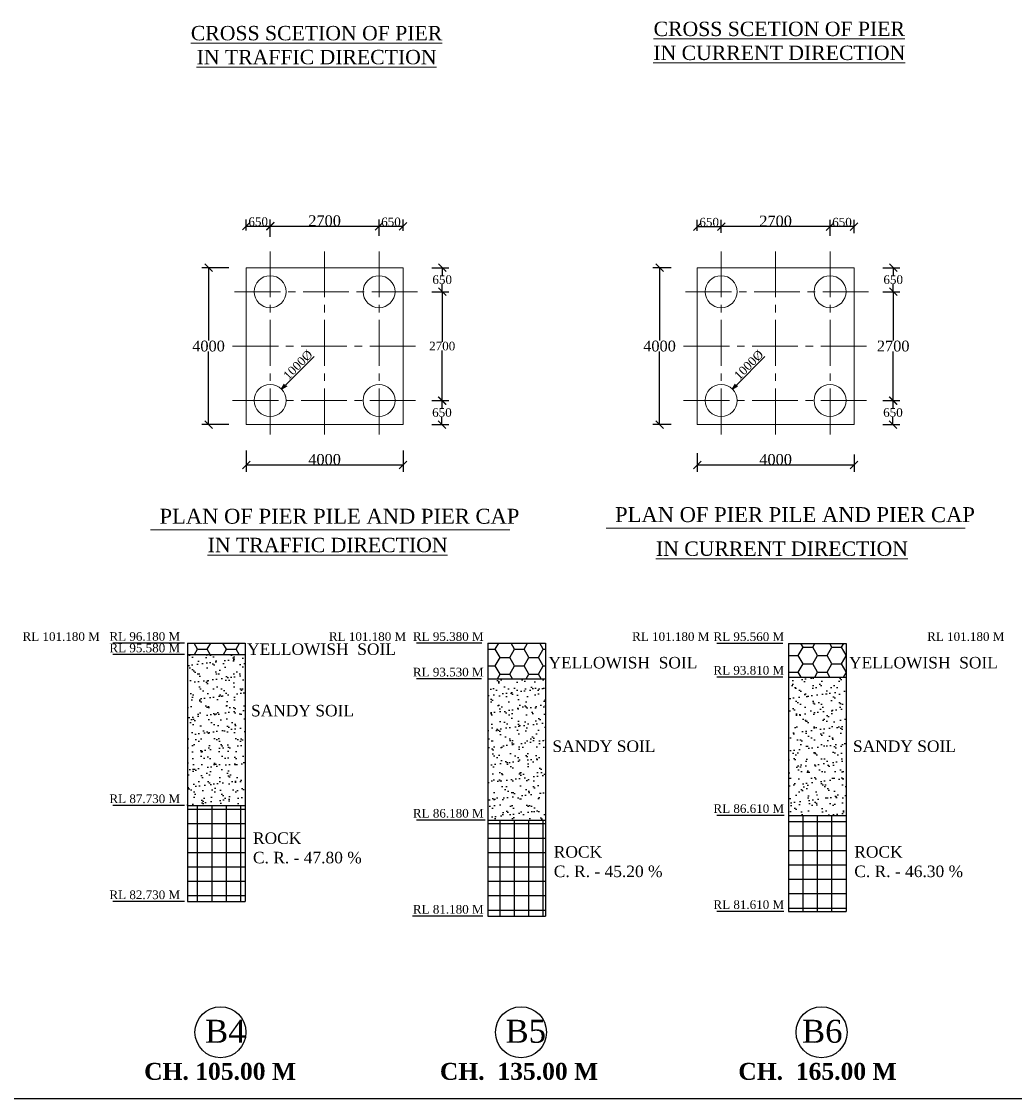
# Model space of a CAD drawing. Header units: millimetres. Extents: x -1995464 to 3071730, y 501735 to 805605.
# Tile 3 of 12: x 2816663 to 2920065, y 501735 to 613866. Entities that reach past the tile are written whole.
import ezdxf

# ---------------------------------------------------------------- set-up
doc = ezdxf.new("R2010")
doc.units = ezdxf.units.MM
doc.header["$MEASUREMENT"] = 0
doc.linetypes.add('CENTER2', pattern=[28.575, 19.05, -3.175, 3.175, -3.175])
doc.layers.add('CENTER LINE', color=1, linetype='CENTER2', lineweight=13)
doc.layers.add('Dimension', color=7, linetype='Continuous', lineweight=25)
doc.styles.get("Standard").update_dxf_attribs({"font": 'times.ttf'})
doc.dimstyles.new('kk1', dxfattribs={"dimtxt": 900, "dimasz": 600, "dimexe": 100, "dimexo": 100, "dimgap": 100, "dimtad": 1, "dimdec": 0, "dimzin": 0, "dimdsep": 46, "dimtxsty": 'Standard', "dimblk": 'OPEN30', "dimcen": 0.09, "dimclrt": 256, "dimadec": 0, "dimazin": 0, "dimtfac": 1, "dimtdec": 0, "dimtofl": 0, "dimtmove": 0, "dimatfit": 3, "dimfxl": 1, "dimtolj": 1, "dimtzin": 0, "dimarcsym": 0})
doc.dimstyles.get("Standard").update_dxf_attribs({"dimtxt": 400, "dimasz": 300, "dimexe": 150, "dimexo": 100, "dimgap": 0.09, "dimtad": 1, "dimtih": 1, "dimtoh": 1, "dimdec": 0, "dimzin": 0, "dimdsep": 46, "dimtxsty": 'Standard', "dimcen": 0.09, "dimadec": 0, "dimazin": 0, "dimtfac": 1, "dimtdec": 0, "dimtofl": 0, "dimtmove": 0, "dimatfit": 3, "dimfxl": 150, "dimtolj": 1, "dimtzin": 0, "dimarcsym": 0})
pattern_1 = [(0, (0, 32350.4), (1500, 866.0254), [1000, -2000]), (120, (0, 32350.4), (-1500, 866.0254), [1000, -2000]), (60, (0, 32350.4), (3e-13, 1732.0508), [-2000, 1000])]
pattern_2 = [(37.5, (0, 32350.4), (-44.09535, 1348.77664), [0, -1064, 0, -1190, 0, -1137.5]), (7.5, (0, 32350.4), (1238.8437, 1975.5022), [0, -574, 0, -959, 0, -367.5]), (327.5, (-861, 32350.4), (2179.8993, 3.96134), [0, -350, 0, -1260, 0, -1645]), (317.5, (-861, 32350.4), (2104.2886, 614.3729), [0, -175, 0, -826, 0, -945])]
pattern_3 = [(0, (0, 32350.4), (0, 1500), []), (90, (0, 32350.4), (-1500, 9e-14), [])]

# ---------------------------------------------------------------- blocks, each defined once
blk = doc.blocks.new('_Oblique')
at = {"color": 0, "linetype": 'ByBlock', "lineweight": -2}
blk.add_line((-0.5, -0.5), (0.5, 0.5), dxfattribs=at)
blk = doc.blocks.new('*D51')
at = {"color": 0, "lineweight": -2, "transparency": 16777216}
for p, q in [((2840057, 569203), (2840057, 566993)), ((2856390, 569203), (2856390, 566993)), ((2840057, 567693), (2856390, 567693))]:
    blk.add_line(p, q, dxfattribs=at)
at = {"layer": 'Defpoints', "color": 0, "transparency": 16777216}
for p in [(2840057, 570103), (2856390, 570103), (2856390, 567693)]:
    blk.add_point(p, dxfattribs=at)
at = {"color": 0, "lineweight": -2, "transparency": 16777216, "xscale": 800, "yscale": 800, "zscale": 800, "rotation": 180}
blk.add_blockref('_Oblique', (2840057, 567693), dxfattribs=at)
at = {"color": 0, "lineweight": -2, "transparency": 16777216, "xscale": 800, "yscale": 800, "zscale": 800}
blk.add_blockref('_Oblique', (2856390, 567693), dxfattribs=at)
at = {"color": 0, "transparency": 16777216, "insert": (2848224, 568265), "char_height": 900, "attachment_point": 5}
blk.add_mtext('\\A1;{\\H1.25x;4000}', dxfattribs=at)
blk = doc.blocks.new('*D52')
at = {"color": 0, "lineweight": -2, "transparency": 16777216}
for p, q in [((2838257, 588237), (2835437, 588237)), ((2836137, 588237), (2836137, 580642)), ((2836137, 571903), (2836137, 579498)), ((2838257, 571903), (2835437, 571903))]:
    blk.add_line(p, q, dxfattribs=at)
at = {"layer": 'Defpoints', "color": 0, "transparency": 16777216}
for p in [(2836137, 588237), (2839157, 588237), (2839157, 571903)]:
    blk.add_point(p, dxfattribs=at)
at = {"color": 0, "lineweight": -2, "transparency": 16777216, "xscale": 800, "yscale": 800, "zscale": 800}
for p, rotation in [((2836137, 588237), 90), ((2836137, 571903), 270)]:
    blk.add_blockref('_Oblique', p, dxfattribs=dict(at, rotation=rotation))
at = {"color": 0, "transparency": 16777216, "insert": (2836137, 580070), "char_height": 900, "attachment_point": 5}
blk.add_mtext('\\A1;{\\H1.25x;4000}', dxfattribs=at)
blk = doc.blocks.new('*D53')
at = {"color": 0, "lineweight": -2, "transparency": 16777216}
for p, q in [((2840057, 592100), (2840057, 593264)), ((2842557, 591464), (2842557, 593264)), ((2840057, 592564), (2842557, 592564))]:
    blk.add_line(p, q, dxfattribs=at)
at = {"layer": 'Defpoints', "color": 0, "transparency": 16777216}
for p in [(2842557, 592564), (2840057, 591200), (2842557, 590564)]:
    blk.add_point(p, dxfattribs=at)
at = {"color": 0, "lineweight": -2, "transparency": 16777216, "xscale": 800, "yscale": 800, "zscale": 800, "rotation": 180}
blk.add_blockref('_Oblique', (2840057, 592564), dxfattribs=at)
at = {"color": 0, "lineweight": -2, "transparency": 16777216, "xscale": 800, "yscale": 800, "zscale": 800}
blk.add_blockref('_Oblique', (2842557, 592564), dxfattribs=at)
at = {"color": 0, "transparency": 16777216, "insert": (2841307, 593022), "char_height": 900, "attachment_point": 5}
blk.add_mtext('\\A1;650', dxfattribs=at)
blk = doc.blocks.new('*D54')
at = {"color": 0, "lineweight": -2, "transparency": 16777216}
for p, q in [((2853890, 591734), (2853890, 593241)), ((2856390, 592089), (2856390, 593241)), ((2856390, 592541), (2853890, 592541))]:
    blk.add_line(p, q, dxfattribs=at)
at = {"layer": 'Defpoints', "color": 0, "transparency": 16777216}
for p in [(2853890, 592541), (2856390, 591189), (2853890, 590834)]:
    blk.add_point(p, dxfattribs=at)
at = {"color": 0, "lineweight": -2, "transparency": 16777216, "xscale": 800, "yscale": 800, "zscale": 800, "rotation": 180}
blk.add_blockref('_Oblique', (2853890, 592541), dxfattribs=at)
at = {"color": 0, "lineweight": -2, "transparency": 16777216, "xscale": 800, "yscale": 800, "zscale": 800}
blk.add_blockref('_Oblique', (2856390, 592541), dxfattribs=at)
at = {"color": 0, "transparency": 16777216, "insert": (2855140, 592999), "char_height": 900, "attachment_point": 5}
blk.add_mtext('\\A1;650', dxfattribs=at)
blk = doc.blocks.new('*D55')
at = {"color": 0, "lineweight": -2, "transparency": 16777216}
for p, q in [((2842557, 591464), (2842557, 593241)), ((2853890, 591551), (2853890, 593241)), ((2853890, 592541), (2842557, 592541))]:
    blk.add_line(p, q, dxfattribs=at)
at = {"layer": 'Defpoints', "color": 0, "transparency": 16777216}
for p in [(2842557, 592541), (2842557, 590564), (2853890, 590651)]:
    blk.add_point(p, dxfattribs=at)
at = {"color": 0, "lineweight": -2, "transparency": 16777216, "xscale": 800, "yscale": 800, "zscale": 800, "rotation": 180}
blk.add_blockref('_Oblique', (2842557, 592541), dxfattribs=at)
at = {"color": 0, "lineweight": -2, "transparency": 16777216, "xscale": 800, "yscale": 800, "zscale": 800}
blk.add_blockref('_Oblique', (2853890, 592541), dxfattribs=at)
at = {"color": 0, "transparency": 16777216, "insert": (2848224, 593115), "char_height": 900, "attachment_point": 5}
blk.add_mtext('\\A1;{\\H1.25x;2700}', dxfattribs=at)
blk = doc.blocks.new('*D56')
at = {"color": 0, "lineweight": -2, "transparency": 16777216}
for p, q in [((2859390, 588237), (2861169, 588237)), ((2860469, 588237), (2860469, 587445)), ((2860469, 585737), (2860469, 586529)), ((2859390, 585737), (2861169, 585737))]:
    blk.add_line(p, q, dxfattribs=at)
at = {"layer": 'Defpoints', "color": 0, "transparency": 16777216}
for p in [(2858490, 588237), (2858490, 585737), (2860469, 585737)]:
    blk.add_point(p, dxfattribs=at)
at = {"color": 0, "lineweight": -2, "transparency": 16777216, "xscale": 800, "yscale": 800, "zscale": 800}
for p, rotation in [((2860469, 588237), 90), ((2860469, 585737), 270)]:
    blk.add_blockref('_Oblique', p, dxfattribs=dict(at, rotation=rotation))
at = {"color": 0, "transparency": 16777216, "insert": (2860469, 586987), "char_height": 900, "attachment_point": 5}
blk.add_mtext('\\A1;650', dxfattribs=at)
blk = doc.blocks.new('*D57')
at = {"color": 0, "lineweight": -2, "transparency": 16777216}
for p, q in [((2859557, 585737), (2861169, 585737)), ((2860469, 585737), (2860469, 580529)), ((2860469, 574403), (2860469, 579611)), ((2859390, 574403), (2861169, 574403))]:
    blk.add_line(p, q, dxfattribs=at)
at = {"layer": 'Defpoints', "color": 0, "transparency": 16777216}
for p in [(2858657, 585737), (2858490, 574403), (2860469, 574403)]:
    blk.add_point(p, dxfattribs=at)
at = {"color": 0, "lineweight": -2, "transparency": 16777216, "xscale": 800, "yscale": 800, "zscale": 800}
for p, rotation in [((2860469, 585737), 90), ((2860469, 574403), 270)]:
    blk.add_blockref('_Oblique', p, dxfattribs=dict(at, rotation=rotation))
at = {"color": 0, "transparency": 16777216, "insert": (2860469, 580070), "char_height": 900, "attachment_point": 5}
blk.add_mtext('\\A1;2700', dxfattribs=at)
blk = doc.blocks.new('*D58')
at = {"color": 0, "lineweight": -2, "transparency": 16777216}
for p, q in [((2859390, 574403), (2861145, 574403)), ((2860445, 574403), (2860445, 573611)), ((2859390, 571903), (2861145, 571903)), ((2860445, 571903), (2860445, 572695))]:
    blk.add_line(p, q, dxfattribs=at)
at = {"layer": 'Defpoints', "color": 0, "transparency": 16777216}
for p in [(2858490, 574403), (2858490, 571903), (2860445, 571903)]:
    blk.add_point(p, dxfattribs=at)
at = {"color": 0, "lineweight": -2, "transparency": 16777216, "xscale": 800, "yscale": 800, "zscale": 800}
for p, rotation in [((2860445, 574403), 90), ((2860445, 571903), 270)]:
    blk.add_blockref('_Oblique', p, dxfattribs=dict(at, rotation=rotation))
at = {"color": 0, "transparency": 16777216, "insert": (2860445, 573153), "char_height": 900, "attachment_point": 5}
blk.add_mtext('\\A1;650', dxfattribs=at)
blk = doc.blocks.new('*D59')
at = {"color": 0, "lineweight": -2, "transparency": 16777216}
for p, q in [((2887025, 568913), (2887025, 566993)), ((2903358, 568795), (2903358, 566993)), ((2887025, 567693), (2903358, 567693))]:
    blk.add_line(p, q, dxfattribs=at)
at = {"layer": 'Defpoints', "color": 0, "transparency": 16777216}
for p in [(2887025, 569813), (2903358, 569695), (2903358, 567693)]:
    blk.add_point(p, dxfattribs=at)
at = {"color": 0, "lineweight": -2, "transparency": 16777216, "xscale": 800, "yscale": 800, "zscale": 800, "rotation": 180}
blk.add_blockref('_Oblique', (2887025, 567693), dxfattribs=at)
at = {"color": 0, "lineweight": -2, "transparency": 16777216, "xscale": 800, "yscale": 800, "zscale": 800}
blk.add_blockref('_Oblique', (2903358, 567693), dxfattribs=at)
at = {"color": 0, "transparency": 16777216, "insert": (2895192, 568265), "char_height": 900, "attachment_point": 5}
blk.add_mtext('\\A1;{\\H1.25x;4000}', dxfattribs=at)
blk = doc.blocks.new('*D60')
at = {"color": 0, "lineweight": -2, "transparency": 16777216}
for p, q in [((2884325, 588237), (2882404, 588237)), ((2883104, 588237), (2883104, 580642)), ((2883104, 571903), (2883104, 579498)), ((2884325, 571903), (2882404, 571903))]:
    blk.add_line(p, q, dxfattribs=at)
at = {"layer": 'Defpoints', "color": 0, "transparency": 16777216}
for p in [(2883104, 588237), (2885225, 588237), (2885225, 571903)]:
    blk.add_point(p, dxfattribs=at)
at = {"color": 0, "lineweight": -2, "transparency": 16777216, "xscale": 800, "yscale": 800, "zscale": 800}
for p, rotation in [((2883104, 588237), 90), ((2883104, 571903), 270)]:
    blk.add_blockref('_Oblique', p, dxfattribs=dict(at, rotation=rotation))
at = {"color": 0, "transparency": 16777216, "insert": (2883104, 580070), "char_height": 900, "attachment_point": 5}
blk.add_mtext('\\A1;{\\H1.25x;4000}', dxfattribs=at)
blk = doc.blocks.new('*D64')
at = {"color": 0, "lineweight": -2, "transparency": 16777216}
for p, q in [((2887025, 592074), (2887025, 593212)), ((2889525, 591862), (2889525, 593212)), ((2887025, 592512), (2889525, 592512))]:
    blk.add_line(p, q, dxfattribs=at)
at = {"layer": 'Defpoints', "color": 0, "transparency": 16777216}
for p in [(2889525, 592512), (2887025, 591174), (2889525, 590962)]:
    blk.add_point(p, dxfattribs=at)
at = {"color": 0, "lineweight": -2, "transparency": 16777216, "xscale": 800, "yscale": 800, "zscale": 800, "rotation": 180}
blk.add_blockref('_Oblique', (2887025, 592512), dxfattribs=at)
at = {"color": 0, "lineweight": -2, "transparency": 16777216, "xscale": 800, "yscale": 800, "zscale": 800}
blk.add_blockref('_Oblique', (2889525, 592512), dxfattribs=at)
at = {"color": 0, "transparency": 16777216, "insert": (2888275, 592970), "char_height": 900, "attachment_point": 5}
blk.add_mtext('\\A1;650', dxfattribs=at)
blk = doc.blocks.new('*D65')
at = {"color": 0, "lineweight": -2, "transparency": 16777216}
for p, q in [((2900858, 591734), (2900858, 593212)), ((2903358, 591837), (2903358, 593212)), ((2903358, 592512), (2900858, 592512))]:
    blk.add_line(p, q, dxfattribs=at)
at = {"layer": 'Defpoints', "color": 0, "transparency": 16777216}
for p in [(2900858, 592512), (2903358, 590937), (2900858, 590834)]:
    blk.add_point(p, dxfattribs=at)
at = {"color": 0, "lineweight": -2, "transparency": 16777216, "xscale": 800, "yscale": 800, "zscale": 800, "rotation": 180}
blk.add_blockref('_Oblique', (2900858, 592512), dxfattribs=at)
at = {"color": 0, "lineweight": -2, "transparency": 16777216, "xscale": 800, "yscale": 800, "zscale": 800}
blk.add_blockref('_Oblique', (2903358, 592512), dxfattribs=at)
at = {"color": 0, "transparency": 16777216, "insert": (2902108, 592970), "char_height": 900, "attachment_point": 5}
blk.add_mtext('\\A1;650', dxfattribs=at)
blk = doc.blocks.new('*D66')
at = {"color": 0, "lineweight": -2, "transparency": 16777216}
for p, q in [((2889525, 591862), (2889525, 593212)), ((2900858, 591551), (2900858, 593212)), ((2900858, 592512), (2889525, 592512))]:
    blk.add_line(p, q, dxfattribs=at)
at = {"layer": 'Defpoints', "color": 0, "transparency": 16777216}
for p in [(2889525, 592512), (2889525, 590962), (2900858, 590651)]:
    blk.add_point(p, dxfattribs=at)
at = {"color": 0, "lineweight": -2, "transparency": 16777216, "xscale": 800, "yscale": 800, "zscale": 800, "rotation": 180}
blk.add_blockref('_Oblique', (2889525, 592512), dxfattribs=at)
at = {"color": 0, "lineweight": -2, "transparency": 16777216, "xscale": 800, "yscale": 800, "zscale": 800}
blk.add_blockref('_Oblique', (2900858, 592512), dxfattribs=at)
at = {"color": 0, "transparency": 16777216, "insert": (2895192, 593086), "char_height": 900, "attachment_point": 5}
blk.add_mtext('\\A1;{\\H1.25x;2700}', dxfattribs=at)
blk = doc.blocks.new('*D67')
at = {"color": 0, "lineweight": -2, "transparency": 16777216}
for p, q in [((2906358, 588237), (2908137, 588237)), ((2907437, 588237), (2907437, 587445)), ((2907437, 585737), (2907437, 586529)), ((2906358, 585737), (2908137, 585737))]:
    blk.add_line(p, q, dxfattribs=at)
at = {"layer": 'Defpoints', "color": 0, "transparency": 16777216}
for p in [(2905458, 588237), (2905458, 585737), (2907437, 585737)]:
    blk.add_point(p, dxfattribs=at)
at = {"color": 0, "lineweight": -2, "transparency": 16777216, "xscale": 800, "yscale": 800, "zscale": 800}
for p, rotation in [((2907437, 588237), 90), ((2907437, 585737), 270)]:
    blk.add_blockref('_Oblique', p, dxfattribs=dict(at, rotation=rotation))
at = {"color": 0, "transparency": 16777216, "insert": (2907437, 586987), "char_height": 900, "attachment_point": 5}
blk.add_mtext('\\A1;650', dxfattribs=at)
blk = doc.blocks.new('*D68')
at = {"color": 0, "lineweight": -2, "transparency": 16777216}
for p, q in [((2906358, 585737), (2908137, 585737)), ((2907437, 585737), (2907437, 580644)), ((2907437, 574403), (2907437, 579496)), ((2906525, 574403), (2908137, 574403))]:
    blk.add_line(p, q, dxfattribs=at)
at = {"layer": 'Defpoints', "color": 0, "transparency": 16777216}
for p in [(2905458, 585737), (2905625, 574403), (2907437, 574403)]:
    blk.add_point(p, dxfattribs=at)
at = {"color": 0, "lineweight": -2, "transparency": 16777216, "xscale": 800, "yscale": 800, "zscale": 800}
for p, rotation in [((2907437, 585737), 90), ((2907437, 574403), 270)]:
    blk.add_blockref('_Oblique', p, dxfattribs=dict(at, rotation=rotation))
at = {"color": 0, "transparency": 16777216, "insert": (2907437, 580070), "char_height": 900, "attachment_point": 5}
blk.add_mtext('\\A1;{\\H1.25x;2700}', dxfattribs=at)
blk = doc.blocks.new('*D69')
at = {"color": 0, "lineweight": -2, "transparency": 16777216}
for p, q in [((2906358, 574403), (2908113, 574403)), ((2907413, 574403), (2907413, 573611)), ((2906358, 571903), (2908113, 571903)), ((2907413, 571903), (2907413, 572695))]:
    blk.add_line(p, q, dxfattribs=at)
at = {"layer": 'Defpoints', "color": 0, "transparency": 16777216}
for p in [(2905458, 574403), (2905458, 571903), (2907413, 571903)]:
    blk.add_point(p, dxfattribs=at)
at = {"color": 0, "lineweight": -2, "transparency": 16777216, "xscale": 800, "yscale": 800, "zscale": 800}
for p, rotation in [((2907413, 574403), 90), ((2907413, 571903), 270)]:
    blk.add_blockref('_Oblique', p, dxfattribs=dict(at, rotation=rotation))
at = {"color": 0, "transparency": 16777216, "insert": (2907413, 573153), "char_height": 900, "attachment_point": 5}
blk.add_mtext('\\A1;650', dxfattribs=at)
blk = doc.blocks.new('_Open30')
at = {"color": 0, "lineweight": -2}
for p, q in [((-1, 0.27), (0, 0)), ((0, 0), (-1, -0.27)), ((0, 0), (-1, 0))]:
    blk.add_line(p, q, dxfattribs=at)
blk = doc.blocks.new('*D70')
at = {"color": 0, "lineweight": -2, "ltscale": 2, "transparency": 16777216}
for p, q in [((2847121, 578999), (2844165, 575999)), ((2842575, 574385), (2842575, 574385)), ((2842575, 574385), (2842575, 574385))]:
    blk.add_line(p, q, dxfattribs=at)
at = {"layer": 'Defpoints', "color": 0, "ltscale": 2, "transparency": 16777216}
for p in [(2843744, 575572), (2841406, 573198)]:
    blk.add_point(p, dxfattribs=at)
at = {"color": 0, "lineweight": -2, "ltscale": 2, "transparency": 16777216, "xscale": 600, "yscale": 600, "zscale": 600, "rotation": 225.4253087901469}
blk.add_blockref('_Open30', (2843744, 575572), dxfattribs=at)
at = {"ltscale": 2, "transparency": 16777216, "insert": (2845448, 578113), "char_height": 900, "attachment_point": 5, "rotation": 45.42531}
blk.add_mtext('\\A1;1000%%c', dxfattribs=at)
blk = doc.blocks.new('*D71')
at = {"color": 0, "lineweight": -2, "ltscale": 2, "transparency": 16777216}
for p, q in [((2894071, 578999), (2891115, 575999)), ((2889525, 574385), (2889525, 574385)), ((2889525, 574385), (2889525, 574385))]:
    blk.add_line(p, q, dxfattribs=at)
at = {"layer": 'Defpoints', "color": 0, "ltscale": 2, "transparency": 16777216}
for p in [(2890694, 575572), (2888356, 573198)]:
    blk.add_point(p, dxfattribs=at)
at = {"color": 0, "lineweight": -2, "ltscale": 2, "transparency": 16777216, "xscale": 600, "yscale": 600, "zscale": 600, "rotation": 225.425308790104}
blk.add_blockref('_Open30', (2890694, 575572), dxfattribs=at)
at = {"ltscale": 2, "transparency": 16777216, "insert": (2892398, 578113), "char_height": 900, "attachment_point": 5, "rotation": 45.42531}
blk.add_mtext('\\A1;1000%%c', dxfattribs=at)

msp = doc.modelspace()

# ---------------------------------------------------------------- hatches: boundary and pattern name
at = {"linetype": 'Continuous', "ltscale": 1000}
h = msp.add_hatch(dxfattribs=at)
h.set_pattern_fill('HONEY', color=1, scale=8000)
h.set_pattern_definition(pattern_1)
h.paths.add_polyline_path([(2833943.3, 549151.2), (2833943.3, 547951.2), (2839943.3, 547951.2), (2839943.3, 549151.2)])
h = msp.add_hatch(dxfattribs=at)
h.set_pattern_fill('HONEY', color=1, scale=8000)
h.set_pattern_definition(pattern_1)
h.paths.add_polyline_path([(2871239.6, 545426.5), (2871239.6, 549126.5), (2865239.6, 549126.5), (2865239.6, 545426.5)])
h = msp.add_hatch(dxfattribs=at)
h.set_pattern_fill('HONEY', color=1, scale=8000)
h.set_pattern_definition([(0, (-5943.9, 32563.3), (1500, 866.0254), [1000, -2000]), (120, (-5943.9, 32563.3), (-1500, 866.0254), [1000, -2000]), (60, (-5943.9, 32563.3), (3e-13, 1732.0508), [-2000, 1000])])
h.paths.add_polyline_path([(2896535.9, 549114.2), (2896535.9, 545614.2), (2902535.9, 545614.2), (2902535.9, 549114.2)])
h = msp.add_hatch(dxfattribs=at)
h.set_pattern_fill('AR-SAND', color=1, scale=700)
h.set_pattern_definition(pattern_2)
h.paths.add_polyline_path([(2839943.3, 547951.2), (2833943.3, 547951.2), (2833943.3, 532251.2), (2839943.3, 532251.2)])
h = msp.add_hatch(dxfattribs=at)
h.set_pattern_fill('AR-SAND', color=1, scale=700)
h.set_pattern_definition(pattern_2)
h.paths.add_polyline_path([(2871239.6, 545426.5), (2865239.6, 545426.5), (2865239.6, 530726.5), (2871239.6, 530726.5)])
h = msp.add_hatch(dxfattribs=at)
h.set_pattern_fill('AR-SAND', color=1, scale=700)
h.set_pattern_definition([(37.5, (-5943.9, 32563.3), (-44.09535, 1348.77664), [0, -1064, 0, -1190, 0, -1137.5]), (7.5, (-5944, 32563.3), (1238.8437, 1975.5022), [0, -574, 0, -959, 0, -367.5]), (327.5, (-6804.9, 32563.3), (2179.8993, 3.96134), [0, -350, 0, -1260, 0, -1645]), (317.5, (-6805, 32563.3), (2104.2886, 614.3729), [0, -175, 0, -826, 0, -945])])
h.paths.add_polyline_path([(2902535.9, 545614.2), (2896535.9, 545614.2), (2896535.9, 531214.2), (2902535.9, 531214.2)])
h = msp.add_hatch(dxfattribs=at)
h.set_pattern_fill('NET', color=1, scale=12000)
h.set_pattern_definition(pattern_3)
h.paths.add_polyline_path([(2833943.3, 522251.2), (2839943.3, 522251.2), (2839943.3, 532251.2), (2833943.3, 532251.2)])
h = msp.add_hatch(dxfattribs=at)
h.set_pattern_fill('NET', color=1, scale=12000)
h.set_pattern_definition(pattern_3)
h.paths.add_polyline_path([(2871239.6, 530726.5), (2865239.6, 530726.5), (2865239.6, 520726.5), (2871239.6, 520726.5)])
h = msp.add_hatch(dxfattribs=at)
h.set_pattern_fill('NET', color=1, scale=12000)
h.set_pattern_definition([(0, (-5944, 32563.3), (0, 1500), []), (90, (-5944, 32563.3), (-1500, 9e-14), [])])
h.paths.add_polyline_path([(2896535.9, 521214.2), (2902535.9, 521214.2), (2902535.9, 531214.2), (2896535.9, 531214.2)])

# ---------------------------------------------------------------- linework, layer by layer
at = {"color": 0, "lineweight": 13}
for p, q in [((2840057, 580070), (2840057, 588236.6)), ((2840057, 588236.6), (2856390.4, 588236.6)), ((2840057, 588236.6), (2840057, 585736.6)), ((2856390.4, 580070), (2856390.4, 588236.6)), ((2887025, 580070), (2887025, 588236.6)), ((2887025, 588236.6), (2903358.3, 588236.6)), ((2887025, 588236.6), (2887025, 585736.6)), ((2903358.3, 580070), (2903358.3, 588236.6)), ((2840057, 580070), (2840057, 573783.8)), ((2856390.4, 580070), (2856390.4, 571903.3)), ((2887025, 580070), (2887025, 573783.8)), ((2903358.3, 580070), (2903358.3, 571903.3)), ((2840057, 574403.3), (2838647.4, 574403.3)), ((2840057, 571903.3), (2840057, 574403.3)), ((2887025, 574403.3), (2885615.4, 574403.3)), ((2887025, 571903.3), (2887025, 574403.3)), ((2840057, 571903.3), (2840057, 573783.8)), ((2887025, 571903.3), (2887025, 573783.8)), ((2856390.4, 571903.3), (2840057, 571903.3)), ((2903358.3, 571903.3), (2887025, 571903.3))]:
    msp.add_line(p, q, dxfattribs=at)
at = {"color": 0, "ltscale": 2}
for p, q in [((2833634.6, 549138.9), (2826184.5, 549138.9)), ((2864595.6, 549126.5), (2857789.5, 549126.5)), ((2895949, 549114.2), (2889085.8, 549114.2)), ((2833634.6, 547951.2), (2826184.5, 547951.2)), ((2864565.4, 545426.5), (2857789.5, 545426.5)), ((2895954.9, 545614.2), (2889085.8, 545614.2)), ((2833634.6, 532251.2), (2826184.5, 532251.2)), ((2864948.4, 530726.5), (2857789.5, 530726.5)), ((2896094.6, 531214.2), (2889085.8, 531214.2)), ((2833634.6, 522251.2), (2826184.5, 522251.2)), ((2864712.1, 520726.5), (2857373.2, 520726.5)), ((2896033.7, 521214.2), (2889085.8, 521214.2))]:
    msp.add_line(p, q, dxfattribs=at)
at = {"color": 1, "ltscale": 2000}
for p, q in [((2833943.3, 549151.2), (2839943.3, 549151.2)), ((2865239.6, 549126.5), (2871239.6, 549126.5)), ((2896535.9, 549114.2), (2902535.9, 549114.2)), ((2833943.3, 547951.2), (2839943.3, 547951.2)), ((2865239.6, 545426.5), (2871239.6, 545426.5)), ((2896535.9, 545614.2), (2902535.9, 545614.2)), ((2833943.3, 532251.2), (2839943.3, 532251.2)), ((2865239.6, 530726.5), (2871239.6, 530726.5)), ((2896535.9, 531214.2), (2902535.9, 531214.2)), ((2833943.3, 522251.2), (2839943.3, 522251.2)), ((2865239.6, 520726.5), (2871239.6, 520726.5)), ((2896535.9, 521214.2), (2902535.9, 521214.2))]:
    msp.add_line(p, q, dxfattribs=at)
at = {"color": 0, "ltscale": 2000}
for p, q in [((2833943.3, 549151.2), (2833943.3, 522251.2)), ((2839943.3, 549151.2), (2839943.3, 522251.2)), ((2865239.6, 549126.5), (2865239.6, 520726.5)), ((2871239.6, 549126.5), (2871239.6, 520726.5)), ((2896535.9, 549114.2), (2896535.9, 521214.2)), ((2902535.9, 549114.2), (2902535.9, 521214.2))]:
    msp.add_line(p, q, dxfattribs=at)
at = {"color": 0, "lineweight": 25, "ltscale": 2000}
msp.add_line((2686660.7, 501734.8), (3071572.7, 501734.8), dxfattribs=at)
at = {"color": 0, "lineweight": 13}
for centre in [(2842557, 585736.6), (2853890.3, 585736.6), (2889525, 585736.6), (2900858.3, 585736.6), (2842557, 574403.3), (2853890.3, 574403.3), (2889525, 574403.3), (2900858.3, 574403.3)]:
    msp.add_circle(centre, 1666, dxfattribs=at)
at = {"color": 0}
for centre in [(2837380.7, 508631.9), (2837380.7, 508631.9), (2868677, 508631.9), (2868677, 508631.9), (2899973.3, 508631.9), (2899973.3, 508631.9)]:
    msp.add_circle(centre, 2653.3, dxfattribs=at)
at = {"layer": 'CENTER LINE', "ltscale": 250}
for p, q in [((2842557, 589933.9), (2842557, 570252.1)), ((2848223.7, 589933.9), (2848223.7, 570252.1)), ((2853890.3, 589933.9), (2853890.3, 570252.1)), ((2889525, 589933.9), (2889525, 570252.1)), ((2895191.6, 589933.9), (2895191.6, 570252.1)), ((2900858.3, 589933.9), (2900858.3, 570252.1)), ((2857906.7, 585736.6), (2838647.4, 585736.6)), ((2904874.6, 585736.6), (2885615.4, 585736.6)), ((2838647.4, 580070), (2857906.7, 580070)), ((2885615.4, 580070), (2904874.6, 580070)), ((2838647.4, 574403.3), (2857906.7, 574403.3)), ((2885615.4, 574403.3), (2904874.6, 574403.3))]:
    msp.add_line(p, q, dxfattribs=at)
at = {"layer": 'Dimension', "color": 0, "linetype": 'Continuous', "lineweight": 9}
for p, q in [((2830092.1, 560931.7), (2867502.5, 560931.7)), ((2877530.4, 561100.8), (2914940.8, 561100.8))]:
    msp.add_line(p, q, dxfattribs=at)

# ---------------------------------------------------------------- texts
at = {"color": 0, "ltscale": 2, "attachment_point": 1}
for s, insert, char_height, width in [(' RL 101.180 M', (2816428.7, 550278.7), 899.716, 8256.365), (' RL 96.180 M', (2825475.5, 550291.1), 899.716, 8256.365), (' RL 101.180 M', (2848335.3, 550278.7), 899.716, 8256.365), (' RL 95.380 M', (2857080.5, 550278.7), 899.716, 8256.365), (' RL 101.180 M', (2879909, 550278.7), 899.716, 8256.365), (' RL 95.560 M', (2888376.8, 550266.4), 899.716, 8256.365), (' RL 101.180 M', (2910632.8, 550278.7), 899.716, 8256.365), (' RL 95.580 M', (2825475.5, 549091.1), 899.716, 8256.365), ('\\pxi0.053439;YELLOWISH  SOIL', (2840085.6, 549116.5), 1200, 15132.884), ('\\pxi0.053439;YELLOWISH  SOIL', (2871471, 547712.4), 1200, 15132.884), ('\\pxi0.053439;YELLOWISH  SOIL', (2902767.3, 547712.4), 1200, 15132.884), (' RL 93.530 M', (2857080.5, 546578.7), 899.716, 8256.365), (' RL 93.810 M', (2888376.8, 546766.4), 899.716, 8256.365), ('\\pxi0.053439;SANDY SOIL', (2840496.5, 542717.2), 1200, 11674.78), ('\\pxi0.053439;SANDY SOIL', (2871884.9, 539012.5), 1200, 11674.78), ('\\pxi0.053439;SANDY SOIL', (2903181.2, 539012.5), 1200, 11674.78), (' RL 87.730 M', (2825475.5, 533391.1), 899.716, 8256.365), (' RL 86.180 M', (2857080.5, 531878.7), 899.716, 8256.365), (' RL 86.610 M', (2888376.8, 532366.4), 899.716, 8256.365), ('\\pxi0.053439;ROCK', (2840699.2, 529440.2), 1200, 7992.496), ('\\pxi0.053439;C. R. - 47.80 %', (2840699.2, 527414.7), 1200, 11417.274), ('\\pxi0.053439;ROCK', (2872025.5, 528009.3), 1200, 7992.496), ('\\pxi0.053439;ROCK', (2903321.8, 528009.3), 1200, 7992.496), ('\\pxi0.053439;C. R. - 45.20 %', (2872025.5, 525983.8), 1200, 11417.274), ('\\pxi0.053439;C. R. - 46.30 %', (2903321.8, 525983.8), 1200, 11417.274), (' RL 82.730 M', (2825475.5, 523391.1), 899.716, 8256.365), (' RL 81.180 M', (2857080.5, 521878.7), 899.716, 8256.365), (' RL 81.610 M', (2888376.8, 522366.4), 899.716, 8256.365)]:
    msp.add_mtext(s, dxfattribs=dict(at, insert=insert, char_height=char_height, width=width))
at = {"color": 0, "char_height": 2388.75, "width": 84084, "attachment_point": 1}
for s, insert in [('{\\fVerdana|b0|i0|c0|p34;^I}B4', (2826219.8, 509925.8)), ('{\\fVerdana|b0|i0|c0|p34;^I}B5', (2857516.1, 509925.8)), ('{\\fVerdana|b0|i0|c0|p34;^I}B6', (2888393.5, 509925.8))]:
    msp.add_mtext(s, dxfattribs=dict(at, insert=insert))
at = {"color": 0, "ltscale": 100, "char_height": 1762.2, "width": 37267.062, "attachment_point": 1}
for s, insert in [('{\\fTimes New Roman|b1|i0|c0|p18;CH. 105.00 M}', (2829429.4, 505436.5)), ('{\\fTimes New Roman|b1|i0|c0|p18;CH.  135.00 M}', (2860229.9, 505436.5)), ('{\\fTimes New Roman|b1|i0|c0|p18;CH.  165.00 M}', (2891306.1, 505436.5))]:
    msp.add_mtext(s, dxfattribs=dict(at, insert=insert))
at = {"layer": 'Dimension', "color": 0, "linetype": 'Continuous', "lineweight": 9}
for p in [(2831034.4, 561580), (2878472.7, 561749.1)]:
    msp.add_text('PLAN OF PIER PILE AND PIER CAP', height=1555.84, dxfattribs=at).set_placement(p)
at = {"layer": 'Dimension', "color": 0, "linetype": 'Continuous', "lineweight": 9, "char_height": 1496, "attachment_point": 5}
for s, insert in [('{\\LCROSS SCETION OF PIER \\PIN TRAFFIC DIRECTION }', (2847385.4, 611402.2)), ('{\\LCROSS SCETION OF PIER\\PIN CURRENT DIRECTION }', (2895573.6, 611844.3)), ('{\\LIN TRAFFIC DIRECTION }', (2848535.8, 559351.9)), ('{\\LIN CURRENT DIRECTION }', (2895850.6, 558970.4))]:
    msp.add_mtext(s, dxfattribs=dict(at, insert=insert))

# ---------------------------------------------------------------- dimensions: what is measured, and where the dimension line sits
at = {"color": 0}
for base, p1, p2, picture, middle in [((2842557, 592564.1), (2840057, 591200.4), (2842557, 590564.1), '*D53', (2841307, 593022)), ((2853890.3, 592541.3), (2856390.4, 591189), (2853890.3, 590833.9), '*D54', (2855140.4, 592999.2)), ((2889525, 592511.8), (2887025, 591174.2), (2889525, 590961.8), '*D64', (2888275, 592969.7)), ((2900858.3, 592511.8), (2903358.3, 590936.6), (2900858.3, 590833.9), '*D65', (2902108.3, 592969.7))]:
    dim = msp.add_linear_dim(base=base, p1=p1, p2=p2, text='650', dimstyle='Standard', override={"dimtxt": 900, "dimasz": 800, "dimexe": 700, "dimexo": 900, "dimblk1": 'Oblique', "dimblk2": 'Oblique', "dimsah": 1, "dimfxl": 300}, dxfattribs=at)
    dim.commit()
    dim.dimension.update_dxf_attribs({"geometry": picture, "text_midpoint": middle})
for base, p1, p2, text, picture, middle in [((2842557, 592541.3), (2853890.3, 590650.8), (2842557, 590564.1), '{\\H1.25x;2700}', '*D55', (2848223.7, 592541.3)), ((2889525, 592511.8), (2900858.3, 590650.8), (2889525, 590961.8), '{\\H1.25x;2700}', '*D66', (2895191.6, 592511.8)), ((2856390.4, 567692.6), (2840057, 570103.3), (2856390.4, 570103.3), '{\\H1.25x;4000}', '*D51', (2848223.7, 567692.6)), ((2903358.3, 567692.6), (2887025, 569813.3), (2903358.3, 569694.6), '{\\H1.25x;4000}', '*D59', (2895191.6, 567692.6))]:
    dim = msp.add_linear_dim(base=base, p1=p1, p2=p2, text=text, dimstyle='Standard', override={"dimtxt": 900, "dimasz": 800, "dimexe": 700, "dimexo": 900, "dimblk1": 'Oblique', "dimblk2": 'Oblique', "dimsah": 1, "dimfxl": 300}, dxfattribs=at)
    dim.commit()
    dim.dimension.update_dxf_attribs({"geometry": picture, "text_midpoint": middle, "dimtype": 160})
for base, p1, p2, text, picture, middle in [((2836136.6, 588236.6), (2839157, 571903.3), (2839157, 588236.6), '{\\H1.25x;4000}', '*D52', (2836136.6, 580070)), ((2860468.6, 585736.6), (2858490.4, 588236.6), (2858490.4, 585736.6), '650', '*D56', (2860468.6, 586986.6)), ((2883104.5, 588236.6), (2885225, 571903.3), (2885225, 588236.6), '{\\H1.25x;4000}', '*D60', (2883104.5, 580070)), ((2907436.5, 585736.6), (2905458.3, 588236.6), (2905458.3, 585736.6), '650', '*D67', (2907436.5, 586986.6)), ((2860445.3, 571903.3), (2858490.4, 574403.3), (2858490.4, 571903.3), '650', '*D58', (2860445.3, 573153.3)), ((2907413.2, 571903.3), (2905458.3, 574403.3), (2905458.3, 571903.3), '650', '*D69', (2907413.2, 573153.3))]:
    dim = msp.add_linear_dim(base=base, p1=p1, p2=p2, angle=90, text=text, dimstyle='Standard', override={"dimtxt": 900, "dimasz": 800, "dimexe": 700, "dimexo": 900, "dimblk1": 'Oblique', "dimblk2": 'Oblique', "dimsah": 1, "dimfxl": 300}, dxfattribs=at)
    dim.commit()
    dim.dimension.update_dxf_attribs({"geometry": picture, "text_midpoint": middle, "dimtype": 160})
for base, p1, p2, text, picture, middle in [((2860468.6, 574403.3), (2858657, 585736.6), (2858490.4, 574403.3), '2700', '*D57', (2860468.6, 580070)), ((2907436.5, 574403.3), (2905458.3, 585736.6), (2905625, 574403.3), '{\\H1.25x;2700}', '*D68', (2907436.5, 580070))]:
    dim = msp.add_linear_dim(base=base, p1=p1, p2=p2, angle=90, text=text, dimstyle='Standard', override={"dimtxt": 900, "dimasz": 800, "dimexe": 700, "dimexo": 900, "dimblk1": 'Oblique', "dimblk2": 'Oblique', "dimsah": 1, "dimfxl": 300}, dxfattribs=at)
    dim.commit()
    dim.dimension.update_dxf_attribs({"geometry": picture, "text_midpoint": middle})
at = {"color": 0, "ltscale": 2}
for p1, p2, picture, middle in [((2841405.8, 573198.5), (2843744.3, 575572), '*D70', (2845448.1, 578112.6)), ((2888355.7, 573198.5), (2890694.2, 575572), '*D71', (2892398, 578112.6))]:
    dim = msp.add_diameter_dim_2p(p1=p1, p2=p2, text='1000%%c', dimstyle='kk1', dxfattribs=at)
    dim.commit()
    dim.dimension.update_dxf_attribs({"geometry": picture, "text_midpoint": middle})

doc.saveas('drawing.dxf')
